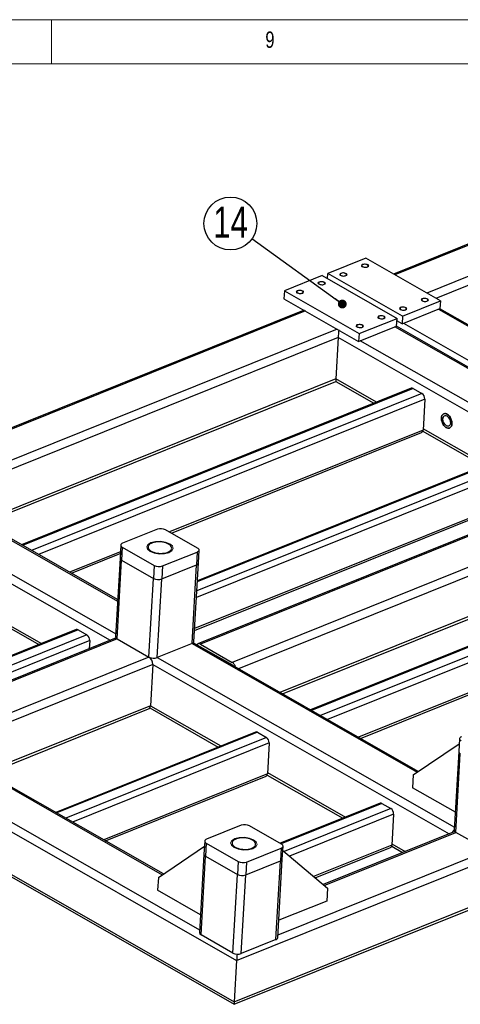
# Model space of a CAD drawing. Header units: millimetres. Extents: x 5 to 589, y 5 to 415.
# Tile 11 of 13: x 393 to 443, y 304 to 415. Entities that reach past the tile are written whole.
import ezdxf

# ---------------------------------------------------------------- set-up
doc = ezdxf.new("R2010")
doc.units = ezdxf.units.MM
doc.layers.add('NOTES', color=6, linetype='Continuous')
doc.layers.add('TRAIT-FORT', color=4, linetype='Continuous', lineweight=25)
doc.styles.add('SLDTEXTSTYLE0', font='TXT', dxfattribs={"width": 0.75})
doc.dimstyles.new('SLDDIMSTYLE7', dxfattribs={"dimtxt": 0.18, "dimasz": 1, "dimexe": 0, "dimexo": 0.0625, "dimgap": 0, "dimtad": 0, "dimtih": 1, "dimtoh": 1, "dimdec": 0, "dimrnd": 1e-09, "dimzin": 0, "dimdsep": 46, "dimtxsty": 'Standard', "dimblk1": 'DOT', "dimblk2": 'DOT', "dimsah": 1, "dimcen": 0.09, "dimadec": 0, "dimazin": 0, "dimtfac": 1, "dimtdec": 0, "dimtofl": 0, "dimtmove": 0, "dimatfit": 3, "dimldrblk": 'DOT', "dimfxl": 0, "dimfrac": 2, "dimtolj": 1, "dimtzin": 0, "dimarcsym": 0})

# ---------------------------------------------------------------- blocks, each defined once
blk = doc.blocks.new('SW_NOTE_22')
at = {"layer": 'NOTES', "color": 0}
blk.add_circle((-2.42, 1.74), 2.99, dxfattribs=at)
at = {"layer": 'NOTES', "color": 0, "insert": (-2.41, 3.65), "char_height": 3.5, "attachment_point": 2, "style": 'SLDTEXTSTYLE0'}
blk.add_mtext('14', dxfattribs=at)
blk = doc.blocks.new('_Dot')
at = {"color": 0, "linetype": 'ByBlock', "lineweight": -2}
blk.add_line((-0.5, 0), (-1, 0), dxfattribs=at)
at = {"color": 0, "linetype": 'ByBlock', "const_width": 0.5}
blk.add_lwpolyline([(-0.25, 0, 1), (0.25, 0, 1)], format="xyb", close=True, dxfattribs=at)

msp = doc.modelspace()

# ---------------------------------------------------------------- linework, layer by layer
at = {"color": 7, "linetype": 'Continuous', "lineweight": 18}
for p, q in [((589, 415), (5, 415)), ((397, 415), (397, 410)), ((584, 410), (10, 410))]:
    msp.add_line(p, q, dxfattribs=at)
at = {"color": 7, "linetype": 'Continuous', "lineweight": 18, "flags": 128}
for points in [[(432.1542, 387.3725), (432.2929, 387.4074), (432.4533, 387.4125), (432.6111, 387.3871), (432.7422, 387.335), (432.8266, 387.2641), (432.8515, 387.1853), (432.8131, 387.1105), (432.7173, 387.0511), (432.5786, 387.0162), (432.4181, 387.0111), (432.2604, 387.0365), (432.1293, 387.0887), (432.0449, 387.1595), (432.0199, 387.2383), (432.0583, 387.3131), (432.1542, 387.3725)], [(429.7026, 386.3873), (429.8414, 386.4222), (430.0018, 386.4273), (430.1596, 386.4018), (430.2907, 386.3497), (430.3751, 386.2789), (430.4, 386.2), (430.3616, 386.1252), (430.2658, 386.0659), (430.1271, 386.031), (429.9666, 386.0259), (429.8089, 386.0513), (429.6778, 386.1034), (429.5934, 386.1743), (429.5684, 386.2531), (429.6068, 386.3279), (429.7026, 386.3873)], [(427.2511, 385.402), (427.3898, 385.4369), (427.5503, 385.442), (427.7081, 385.4166), (427.8391, 385.3645), (427.9236, 385.2936), (427.9485, 385.2148), (427.9101, 385.14), (427.8143, 385.0806), (427.6756, 385.0457), (427.5151, 385.0406), (427.3573, 385.066), (427.2263, 385.1182), (427.1418, 385.189), (427.1169, 385.2679), (427.1553, 385.3427), (427.2511, 385.402)], [(424.7996, 384.4168), (424.9383, 384.4517), (425.0988, 384.4568), (425.2566, 384.4314), (425.3876, 384.3792), (425.4721, 384.3084), (425.497, 384.2295), (425.4586, 384.1548), (425.3628, 384.0954), (425.2241, 384.0605), (425.0636, 384.0554), (424.9058, 384.0808), (424.7748, 384.1329), (424.6903, 384.2038), (424.6654, 384.2826), (424.7038, 384.3574), (424.7996, 384.4168)], [(436.4603, 382.5307), (436.599, 382.5656), (436.7595, 382.5707), (436.9173, 382.5453), (437.0483, 382.4932), (437.1328, 382.4223), (437.1577, 382.3435), (437.1193, 382.2687), (437.0235, 382.2093), (436.8848, 382.1744), (436.7243, 382.1693), (436.5665, 382.1948), (436.4355, 382.2469), (436.351, 382.3177), (436.3261, 382.3966), (436.3645, 382.4714), (436.4603, 382.5307)], [(438.9118, 383.516), (439.0505, 383.5509), (439.211, 383.556), (439.3688, 383.5305), (439.4998, 383.4784), (439.5843, 383.4076), (439.6092, 383.3287), (439.5708, 383.2539), (439.475, 383.1946), (439.3363, 383.1597), (439.1758, 383.1546), (439.018, 383.18), (438.887, 383.2321), (438.8025, 383.303), (438.7776, 383.3818), (438.816, 383.4566), (438.9118, 383.516)], [(434.0088, 381.5455), (434.1475, 381.5804), (434.308, 381.5855), (434.4657, 381.5601), (434.5968, 381.5079), (434.6813, 381.4371), (434.7062, 381.3582), (434.6678, 381.2835), (434.572, 381.2241), (434.4333, 381.1892), (434.2728, 381.1841), (434.115, 381.2095), (433.9839, 381.2616), (433.8995, 381.3325), (433.8746, 381.4113), (433.913, 381.4861), (434.0088, 381.5455)], [(431.5573, 380.5602), (431.696, 380.5951), (431.8565, 380.6003), (432.0142, 380.5748), (432.1453, 380.5227), (432.2297, 380.4518), (432.2547, 380.373), (432.2163, 380.2982), (432.1204, 380.2389), (431.9817, 380.204), (431.8213, 380.1988), (431.6635, 380.2243), (431.5324, 380.2764), (431.448, 380.3473), (431.4231, 380.4261), (431.4615, 380.5009), (431.5573, 380.5602)], [(408.2353, 355.9583), (408.7346, 356.084), (409.3123, 356.1024), (409.8803, 356.0108), (410.3522, 355.8232), (410.6561, 355.5681), (410.7458, 355.2843), (410.6076, 355.0151), (410.2626, 354.8014), (409.7633, 354.6757), (409.1857, 354.6573), (408.6177, 354.7489), (408.1458, 354.9365), (407.8419, 355.1916), (407.7521, 355.4754), (407.8903, 355.7446), (408.2353, 355.9583)], [(417.7236, 322.528), (418.2229, 322.6536), (418.8005, 322.6721), (419.3685, 322.5805), (419.8404, 322.3929), (420.1443, 322.1378), (420.2341, 321.854), (420.0959, 321.5848), (419.7509, 321.3711), (419.2516, 321.2454), (418.6739, 321.227), (418.1059, 321.3185), (417.6341, 321.5062), (417.3301, 321.7613), (417.2404, 322.0451), (417.3786, 322.3143), (417.7236, 322.528)]]:
    msp.add_lwpolyline(points, dxfattribs=at)
at = {"layer": 'TRAIT-FORT', "color": 4, "linetype": 'Continuous', "lineweight": 25}
for p, q in [((455.0195, 394.0494), (435.6568, 386.2677)), ((454.8825, 393.8453), (435.8101, 386.1802)), ((463.9209, 393.9725), (439.4141, 384.1234)), ((464.3384, 393.1327), (440.4501, 383.5322)), ((432.5103, 388.0633), (428.2202, 386.3392)), ((440.9574, 383.2427), (432.5103, 388.0633)), ((427.6073, 386.0929), (423.3172, 384.3687)), ((427.6073, 386.0929), (436.0544, 381.2722)), ((428.1875, 385.7617), (428.2202, 386.3392)), ((436.6673, 381.5185), (428.2202, 386.3392)), ((423.3172, 384.3687), (423.2677, 383.4947)), ((423.3172, 384.3687), (431.7643, 379.548)), ((423.2677, 383.4947), (431.7148, 378.674)), ((436.6673, 381.5185), (440.9574, 383.2427)), ((440.9574, 383.2427), (440.908, 382.3686)), ((425.5359, 382.2002), (388.9157, 367.4828)), ((425.6892, 382.1127), (389.0354, 367.3819)), ((436.6178, 380.6445), (440.908, 382.3686)), ((436.6673, 381.5185), (436.6178, 380.6445)), ((440.7241, 382.2948), (465.1872, 368.3339)), ((465.358, 368.4026), (440.8949, 382.3634)), ((431.7148, 378.674), (436.0049, 380.3982)), ((431.7643, 379.548), (436.0544, 381.2722)), ((460.2842, 366.3634), (435.8211, 380.3243)), ((460.4549, 366.4321), (435.9919, 380.3929)), ((436.0049, 380.3982), (436.0544, 381.2722)), ((436.6178, 380.6445), (436.0376, 380.9756)), ((436.8017, 380.7184), (461.2648, 366.7575)), ((429.2933, 380.0559), (386.3111, 362.7817)), ((431.7643, 379.548), (431.7148, 378.674)), ((429.4044, 379.093), (386.7286, 361.9419)), ((429.4044, 379.093), (429.1406, 374.4316)), ((458.3994, 362.5458), (429.4044, 379.093)), ((457.0659, 364.3852), (431.8987, 378.7479)), ((429.1406, 374.4316), (389.0342, 358.3131)), ((389.3225, 358.1486), (429.1299, 374.1469)), ((429.1298, 374.147), (433.4245, 371.696)), ((433.7234, 371.8162), (429.1406, 374.4316)), ((437.6472, 373.3931), (393.6171, 355.6978)), ((437.8583, 373.3661), (393.732, 355.6322)), ((438.872, 372.7877), (394.7457, 355.0537)), ((437.8583, 373.3661), (438.872, 372.7877)), ((439.1851, 372.1578), (395.5227, 354.6102)), ((439.1851, 372.1578), (438.9873, 368.6618)), ((438.9873, 368.6618), (410.3326, 357.1457)), ((410.5488, 357.0223), (438.8359, 368.3907)), ((438.9628, 368.5354), (445.8136, 364.6257)), ((446.1125, 364.7458), (438.9955, 368.8074)), ((450.2474, 366.2958), (413.475, 351.5173)), ((450.0362, 366.3228), (413.4814, 351.6317)), ((451.5742, 365.0875), (413.3741, 349.7352)), ((451.2611, 365.7173), (413.4179, 350.5085)), ((458.8896, 362.7428), (413.5366, 344.5158)), ((459.1712, 362.7069), (413.8182, 344.4799)), ((451.3764, 361.5914), (413.1762, 346.2391)), ((413.1641, 346.024), (451.2249, 361.3203)), ((462.7753, 360.6501), (417.4223, 342.4231)), ((379.6717, 359.6753), (404.2535, 345.6467)), ((463.1928, 359.8103), (418.1388, 341.7035)), ((379.1484, 358.8955), (403.6384, 344.9194)), ((404.4718, 349.5031), (388.3342, 358.7126)), ((388.4495, 358.4807), (404.4627, 349.3422)), ((408.9576, 357.4536), (405.0352, 355.8772)), ((413.5025, 355.3367), (409.8984, 357.3935)), ((404.778, 354.9133), (399.0355, 352.6055)), ((404.8201, 355.6577), (404.7377, 354.201)), ((404.9954, 355.423), (404.913, 353.9663)), ((404.9954, 355.423), (408.5995, 353.3662)), ((409.5403, 353.3061), (413.4627, 354.8825)), ((413.4627, 354.8825), (413.3803, 353.4258)), ((413.5954, 353.6453), (413.6778, 355.102)), ((462.929, 355.1489), (422.8226, 339.0304)), ((423.1108, 338.8659), (462.7271, 354.7874)), ((470.3093, 354.7531), (426.2792, 337.0578)), ((470.5205, 354.7262), (426.3941, 336.9922)), ((399.2517, 352.4821), (404.7658, 354.6982)), ((404.7377, 354.201), (404.2348, 345.3152)), ((404.4101, 345.0805), (404.913, 353.9663)), ((404.913, 353.9663), (408.5171, 351.9095)), ((413.0925, 344.7594), (413.5954, 353.6453)), ((471.5341, 354.1477), (427.4078, 336.4137)), ((408.5995, 353.3662), (408.5171, 351.9095)), ((409.4579, 351.8494), (413.3803, 353.4258)), ((409.5403, 353.3061), (409.4579, 351.8494)), ((412.8774, 344.54), (413.3803, 353.4258)), ((471.8473, 353.5179), (428.1848, 335.9703)), ((408.0142, 343.0236), (408.5171, 351.9095)), ((408.955, 342.9636), (409.4579, 351.8494)), ((345.8381, 349.89), (417.92, 308.7536)), ((471.6494, 350.0218), (431.6976, 333.9655)), ((431.9138, 333.8422), (471.498, 349.7507)), ((388.7069, 348.3379), (395.5576, 344.4283)), ((388.7396, 348.61), (395.8566, 344.5484)), ((399.9915, 346.0984), (384.6697, 339.9407)), ((399.7803, 346.1253), (384.6762, 340.0551)), ((399.9915, 346.0984), (401.0051, 345.5199)), ((345.5743, 345.2285), (417.6562, 304.0921)), ((345.9048, 344.7492), (417.6454, 303.8075)), ((404.4101, 345.0805), (384.5079, 337.082)), ((404.1285, 345.1164), (384.5166, 337.2345)), ((401.3183, 344.8901), (384.5689, 338.1586)), ((401.0051, 345.5199), (384.6126, 338.9319)), ((401.3183, 344.8901), (401.266, 343.9659)), ((404.4101, 345.0805), (408.0142, 343.0236)), ((412.8774, 344.54), (408.955, 342.9636)), ((412.8774, 344.54), (438.3204, 330.0199)), ((438.4539, 330.1098), (413.02, 344.6247)), ((417.4058, 342.1318), (413.8017, 344.1886)), ((413.8182, 344.4799), (417.4223, 342.4231)), ((413.8692, 344.1501), (413.8589, 344.1459)), ((408.0142, 343.0236), (384.3049, 333.4951)), ((408.955, 342.9636), (442.5471, 323.7929)), ((408.4317, 342.1839), (384.8284, 332.6979)), ((408.4317, 342.1839), (408.1679, 337.5224)), ((408.4317, 342.1839), (441.9319, 323.0657)), ((417.92, 308.7536), (497.9061, 340.8993)), ((408.1679, 337.5224), (389.5122, 330.0249)), ((389.8005, 329.8604), (407.966, 337.161)), ((408.0958, 337.2728), (415.8307, 332.8586)), ((408.1679, 337.5224), (416.1296, 332.9788)), ((417.6456, 303.8075), (501.2272, 337.3983)), ((417.6562, 304.0921), (501.6204, 337.8366)), ((420.0533, 334.5557), (397.4739, 325.4812)), ((420.2645, 334.5288), (397.5889, 325.4156)), ((421.2782, 333.9503), (398.6025, 324.8371)), ((420.2645, 334.5288), (421.2782, 333.9503)), ((443.1136, 333.804), (443.0312, 332.3473)), ((384.0722, 332.9634), (409.5152, 318.4433)), ((409.6487, 318.5332), (384.2147, 333.0481)), ((421.5913, 333.3204), (399.3795, 324.3937)), ((421.5913, 333.3204), (421.3934, 329.8244)), ((437.8761, 329.7207), (443.0809, 333.2256)), ((380.1497, 331.387), (413.7418, 312.2163)), ((443.0312, 332.3473), (442.5283, 323.4615)), ((442.7036, 323.2267), (443.2065, 332.1126)), ((421.3934, 329.8244), (402.8924, 322.389)), ((403.1086, 322.2656), (421.242, 329.5533)), ((421.369, 329.698), (429.9092, 324.8242)), ((421.4017, 329.97), (430.2081, 324.9443)), ((437.8761, 329.7207), (437.7937, 328.264)), ((442.6435, 325.4963), (437.7937, 328.264)), ((434.1318, 326.5212), (422.8495, 321.987)), ((434.343, 326.4943), (422.9645, 321.9214)), ((435.3566, 325.9158), (423.2758, 321.0606)), ((434.343, 326.4943), (435.3566, 325.9158)), ((435.6698, 325.286), (423.8827, 320.5489)), ((435.6698, 325.286), (435.4719, 321.7899)), ((418.4459, 324.0232), (414.5235, 322.4469)), ((422.9908, 321.9064), (419.3867, 323.9632)), ((442.5796, 323.326), (427.6872, 317.3408)), ((427.8069, 317.2399), (442.7036, 323.2267)), ((446.3077, 321.1699), (442.7036, 323.2267)), ((409.0709, 318.1442), (414.2756, 321.649)), ((414.3084, 322.2274), (414.2259, 320.7707)), ((414.4837, 321.9927), (414.4012, 320.536)), ((414.4837, 321.9927), (418.0878, 319.9359)), ((419.0286, 319.8758), (422.951, 321.4522)), ((422.951, 321.4522), (422.8686, 319.9955)), ((423.0837, 320.215), (423.1661, 321.6716)), ((435.4719, 321.7899), (426.6267, 318.2351)), ((426.7956, 318.0927), (435.3205, 321.5188)), ((435.4475, 321.6635), (436.6853, 320.9571)), ((435.4802, 321.9356), (436.9842, 321.0772)), ((414.2259, 320.7707), (413.723, 311.8849)), ((413.8983, 311.6502), (414.4012, 320.536)), ((414.4012, 320.536), (418.0053, 318.4792)), ((422.5984, 311.6414), (446.3077, 321.1699)), ((423.1381, 321.1768), (428.1812, 316.9243)), ((418.0878, 319.9359), (418.0053, 318.4792)), ((418.9461, 318.4191), (422.8686, 319.9955)), ((419.0286, 319.8758), (418.9461, 318.4191)), ((422.3657, 311.1097), (422.8686, 319.9955)), ((422.5808, 311.3291), (423.0837, 320.215)), ((409.0709, 318.1442), (408.9884, 316.6875)), ((417.5024, 309.5933), (418.0053, 318.4792)), ((418.4433, 309.5333), (418.9461, 318.4191)), ((428.1812, 316.9243), (428.0987, 315.4676)), ((413.8382, 313.9197), (408.9884, 316.6875)), ((428.0987, 315.4676), (422.692, 313.2947)), ((417.5024, 309.5933), (413.8983, 311.6502)), ((422.3657, 311.1097), (418.4433, 309.5333)), ((417.92, 308.7536), (417.6562, 304.0921))]:
    msp.add_line(p, q, dxfattribs=at)
at = {"layer": 'TRAIT-FORT', "color": 4, "linetype": 'Continuous', "lineweight": 25, "flags": 128}
for points in [[(432.1753, 387.1071), (432.2574, 387.0715), (432.3553, 387.0484), (432.4604, 387.0398), (432.5634, 387.0464), (432.6549, 387.0678), (432.727, 387.1019), (432.7732, 387.1459), (432.7895, 387.1956), (432.7742, 387.2469), (432.729, 387.295), (432.6576, 387.3357), (432.5666, 387.3654), (432.4639, 387.3814), (432.3587, 387.3824), (432.2604, 387.3683), (432.1776, 387.3402), (432.1178, 387.3007), (432.0862, 387.2533), (432.0857, 387.2023), (432.1163, 387.152), (432.1753, 387.1071)], [(429.7237, 386.1219), (429.8059, 386.0863), (429.9038, 386.0631), (430.0089, 386.0545), (430.1118, 386.0612), (430.2034, 386.0825), (430.2755, 386.1167), (430.3217, 386.1606), (430.3379, 386.2104), (430.3227, 386.2616), (430.2775, 386.3097), (430.2061, 386.3504), (430.1151, 386.3801), (430.0124, 386.3962), (429.9072, 386.3972), (429.8088, 386.383), (429.7261, 386.3549), (429.6663, 386.3155), (429.6347, 386.2681), (429.6342, 386.217), (429.6648, 386.1668), (429.7237, 386.1219)], [(427.2722, 385.1366), (427.3544, 385.101), (427.4523, 385.0779), (427.5574, 385.0693), (427.6603, 385.0759), (427.7519, 385.0973), (427.824, 385.1315), (427.8702, 385.1754), (427.8864, 385.2252), (427.8712, 385.2764), (427.8259, 385.3245), (427.7546, 385.3652), (427.6635, 385.3949), (427.5609, 385.411), (427.4557, 385.412), (427.3573, 385.3978), (427.2746, 385.3697), (427.2148, 385.3302), (427.1832, 385.2828), (427.1827, 385.2318), (427.2133, 385.1816), (427.2722, 385.1366)], [(424.8207, 384.1514), (424.9028, 384.1158), (425.0008, 384.0926), (425.1059, 384.084), (425.2088, 384.0907), (425.3004, 384.1121), (425.3725, 384.1462), (425.4187, 384.1901), (425.4349, 384.2399), (425.4197, 384.2911), (425.3744, 384.3392), (425.3031, 384.38), (425.212, 384.4097), (425.1093, 384.4257), (425.0042, 384.4267), (424.9058, 384.4125), (424.8231, 384.3845), (424.7632, 384.345), (424.7317, 384.2976), (424.7312, 384.2465), (424.7618, 384.1963), (424.8207, 384.1514)], [(436.4814, 382.2653), (436.5635, 382.2297), (436.6615, 382.2066), (436.7666, 382.198), (436.8695, 382.2046), (436.9611, 382.226), (437.0332, 382.2602), (437.0794, 382.3041), (437.0956, 382.3539), (437.0804, 382.4051), (437.0351, 382.4532), (436.9638, 382.4939), (436.8727, 382.5236), (436.77, 382.5397), (436.6649, 382.5407), (436.5665, 382.5265), (436.4838, 382.4984), (436.4239, 382.4589), (436.3924, 382.4115), (436.3919, 382.3605), (436.4224, 382.3103), (436.4814, 382.2653)], [(438.9329, 383.2506), (439.0151, 383.215), (439.113, 383.1918), (439.2181, 383.1832), (439.321, 383.1899), (439.4126, 383.2112), (439.4847, 383.2454), (439.5309, 383.2893), (439.5471, 383.3391), (439.5319, 383.3903), (439.4866, 383.4384), (439.4153, 383.4791), (439.3242, 383.5088), (439.2216, 383.5249), (439.1164, 383.5259), (439.018, 383.5117), (438.9353, 383.4836), (438.8755, 383.4442), (438.8439, 383.3968), (438.8434, 383.3457), (438.874, 383.2955), (438.9329, 383.2506)], [(434.0299, 381.2801), (434.112, 381.2445), (434.21, 381.2213), (434.3151, 381.2127), (434.418, 381.2194), (434.5096, 381.2408), (434.5817, 381.2749), (434.6279, 381.3188), (434.6441, 381.3686), (434.6289, 381.4198), (434.5836, 381.4679), (434.5123, 381.5087), (434.4212, 381.5384), (434.3185, 381.5544), (434.2134, 381.5554), (434.115, 381.5412), (434.0323, 381.5132), (433.9724, 381.4737), (433.9409, 381.4263), (433.9404, 381.3752), (433.9709, 381.325), (434.0299, 381.2801)], [(431.5784, 380.2949), (431.6605, 380.2593), (431.7585, 380.2361), (431.8636, 380.2275), (431.9665, 380.2342), (432.0581, 380.2555), (432.1302, 380.2897), (432.1764, 380.3336), (432.1926, 380.3834), (432.1774, 380.4346), (432.1321, 380.4827), (432.0608, 380.5234), (431.9697, 380.5531), (431.867, 380.5692), (431.7618, 380.5702), (431.6635, 380.556), (431.5807, 380.5279), (431.5209, 380.4884), (431.4894, 380.4411), (431.4888, 380.39), (431.5194, 380.3398), (431.5784, 380.2949)], [(441.0703, 370.0294), (441.0724, 369.8831), (441.0946, 369.7303), (441.1361, 369.5762), (441.1954, 369.4261), (441.2707, 369.285), (441.3593, 369.1578), (441.4581, 369.0487), (441.5639, 368.9616), (441.673, 368.8993), (441.7818, 368.864), (441.8864, 368.8569), (441.9834, 368.8783), (442.0694, 368.9273), (442.1415, 369.0024), (442.1973, 369.101), (442.2348, 369.2197), (442.2529, 369.3545), (442.2508, 369.5008), (442.2286, 369.6535), (442.1871, 369.8076), (442.1277, 369.9578), (442.0524, 370.0989), (441.9639, 370.2261), (441.865, 370.3352), (441.7592, 370.4223), (441.6501, 370.4846), (441.5414, 370.5199), (441.4368, 370.5269), (441.3398, 370.5056), (441.2538, 370.4565), (441.1816, 370.3814), (441.1258, 370.2829), (441.0883, 370.1642), (441.0703, 370.0294)], [(441.0703, 370.0294), (441.0883, 370.1642), (441.1258, 370.2829), (441.1816, 370.3814), (441.2538, 370.4565), (441.3398, 370.5056), (441.4368, 370.5269), (441.5414, 370.5199), (441.6501, 370.4846), (441.7592, 370.4223), (441.865, 370.3352), (441.9639, 370.2261), (442.0524, 370.0989), (442.1277, 369.9578), (442.1871, 369.8076), (442.2286, 369.6535), (442.2508, 369.5008), (442.2529, 369.3545), (442.2348, 369.2197), (442.1973, 369.101), (442.1415, 369.0024), (442.0694, 368.9273), (441.9834, 368.8783), (441.8864, 368.8569), (441.7818, 368.864), (441.673, 368.8993), (441.5639, 368.9616), (441.4581, 369.0487), (441.3593, 369.1578), (441.2707, 369.285), (441.1954, 369.4261), (441.1361, 369.5762), (441.0946, 369.7303), (441.0724, 369.8831), (441.0703, 370.0294)], [(441.2392, 369.933), (441.2557, 370.0448), (441.2912, 370.1401), (441.344, 370.2144), (441.4117, 370.2643), (441.491, 370.2875), (441.5784, 370.2828), (441.6696, 370.2505), (441.7604, 370.192), (441.8466, 370.1102), (441.9242, 370.0088), (441.9895, 369.8926), (442.0394, 369.767), (442.0717, 369.6379), (442.0848, 369.5114), (442.0781, 369.3933), (442.0519, 369.2891), (442.0075, 369.2038), (441.9469, 369.1413), (441.873, 369.1045), (441.7892, 369.0953), (441.6994, 369.1139), (441.6078, 369.1595), (441.5188, 369.2301), (441.4364, 369.3222), (441.3646, 369.4316), (441.3066, 369.5532), (441.2653, 369.6813), (441.2424, 369.8099), (441.2392, 369.933)], [(405.0352, 355.8772), (404.9482, 355.8338), (404.8819, 355.7822), (404.8387, 355.7244), (404.8205, 355.6625), (404.8278, 355.5991), (404.8603, 355.5364), (404.9169, 355.477), (404.9954, 355.423)], [(408.2684, 354.9857), (408.4136, 354.9135), (408.5775, 354.8517), (408.7564, 354.8017), (408.9463, 354.7646), (409.143, 354.7412), (409.342, 354.7321), (409.539, 354.7375), (409.7295, 354.7572), (409.9092, 354.7908), (410.0742, 354.8376), (410.2208, 354.8965), (410.3456, 354.9662), (410.446, 355.0452), (410.5196, 355.1316), (410.5648, 355.2235), (410.5807, 355.319), (410.5667, 355.4158), (410.5234, 355.5118), (410.4516, 355.6049), (410.3529, 355.6929), (410.2296, 355.7739), (410.0843, 355.8462), (409.9204, 355.908), (409.7415, 355.958), (409.5516, 355.9951), (409.355, 356.0185), (409.1559, 356.0276), (408.959, 356.0222), (408.7685, 356.0025), (408.5887, 355.9689), (408.4237, 355.9221), (408.2772, 355.8632), (408.1523, 355.7935), (408.052, 355.7145), (407.9784, 355.6281), (407.9331, 355.5362), (407.9173, 355.4407), (407.9312, 355.3439), (407.9745, 355.2479), (408.0464, 355.1548), (408.145, 355.0668), (408.2684, 354.9857)], [(413.4627, 354.8825), (413.5497, 354.9259), (413.6161, 354.9775), (413.6592, 355.0353), (413.6775, 355.0972), (413.6702, 355.1606), (413.6376, 355.2233), (413.581, 355.2827), (413.5025, 355.3367)], [(413.8017, 344.1886), (413.7575, 344.2081), (413.7435, 344.2118)], [(417.4629, 342.0892), (417.4495, 342.1011), (417.4058, 342.1318)], [(443.3287, 334.0234), (443.2417, 333.9801), (443.1754, 333.9285), (443.1322, 333.8706), (443.114, 333.8088), (443.1213, 333.7453), (443.1538, 333.6827), (443.2105, 333.6232), (443.2889, 333.5693)], [(417.7566, 321.5554), (417.9019, 321.4832), (418.0658, 321.4214), (418.2447, 321.3714), (418.4346, 321.3343), (418.6313, 321.3109), (418.8303, 321.3018), (419.0272, 321.3072), (419.2177, 321.3269), (419.3975, 321.3605), (419.5625, 321.4073), (419.709, 321.4662), (419.8339, 321.5359), (419.9342, 321.6149), (420.0078, 321.7013), (420.0531, 321.7932), (420.0689, 321.8887), (420.055, 321.9855), (420.0117, 322.0815), (419.9399, 322.1746), (419.8412, 322.2626), (419.7178, 322.3436), (419.5726, 322.4159), (419.4087, 322.4777), (419.2298, 322.5277), (419.0399, 322.5648), (418.8432, 322.5882), (418.6442, 322.5973), (418.4472, 322.5919), (418.2568, 322.5722), (418.077, 322.5385), (417.912, 322.4918), (417.7655, 322.4329), (417.6406, 322.3632), (417.5402, 322.2842), (417.4666, 322.1978), (417.4214, 322.1058), (417.4055, 322.0104), (417.4195, 321.9136), (417.4628, 321.8176), (417.5346, 321.7245), (417.6333, 321.6365), (417.7566, 321.5554)], [(414.5235, 322.4469), (414.4365, 322.4035), (414.3701, 322.3519), (414.327, 322.2941), (414.3087, 322.2322), (414.316, 322.1688), (414.3486, 322.1061), (414.4052, 322.0466), (414.4837, 321.9927)], [(422.951, 321.4522), (423.038, 321.4956), (423.1043, 321.5472), (423.1475, 321.605), (423.1657, 321.6669), (423.1585, 321.7303), (423.1259, 321.793), (423.0693, 321.8524), (422.9908, 321.9064)]]:
    msp.add_lwpolyline(points, dxfattribs=at)
at = {"layer": 'TRAIT-FORT', "color": 4, "linetype": 'Continuous', "lineweight": 25}
for centre, radius, start, end in [((437.7259, 373.1689), 0.2376, 56.115351, 109.352618), ((438.4638, 372.1919), 0.7222, 357.293267, 55.579437), ((438.7033, 368.6425), 0.2846, 297.752097, 3.875263), ((409.3578, 356.3229), 1.1994, 63.206447, 109.48881), ((405.018, 354.2276), 0.2816, 185.409425, 248.099231), ((413.3258, 353.6944), 0.274, 281.466828, 349.678617), ((413.3163, 353.7037), 0.2851, 282.966803, 348.178641), ((409.1402, 354.4368), 1.1994, 243.206447, 289.48881), ((409.0577, 352.9801), 1.1994, 243.206447, 289.48881), ((399.859, 345.9012), 0.2376, 56.115351, 109.352618), ((400.5969, 344.9242), 0.7222, 357.293267, 55.579437), ((404.2335, 344.8175), 0.3168, 56.115351, 109.352618), ((404.5151, 345.3417), 0.2816, 185.409425, 248.099231), ((412.8134, 344.8178), 0.2851, 282.966803, 348.178641), ((413.649, 344.2442), 0.2901, 54.324454, 146.598712), ((407.4699, 342.2293), 0.9629, 357.293267, 55.579437), ((408.5548, 344.0943), 1.1994, 243.206447, 289.48881), ((416.9172, 341.6625), 0.9131, 14.883775, 56.415487), ((407.7893, 337.4968), 0.3795, 297.752097, 3.875263), ((420.132, 334.3315), 0.2376, 56.115351, 109.352618), ((420.8699, 333.3545), 0.7222, 357.293267, 55.579437), ((443.3115, 332.3739), 0.2816, 185.409425, 248.099231), ((421.1095, 329.8051), 0.2846, 297.752097, 3.875263), ((434.2105, 326.2971), 0.2376, 56.115351, 109.352618), ((434.9484, 325.3201), 0.7222, 357.293267, 55.579437), ((418.846, 322.8926), 1.1994, 63.206447, 109.48881), ((443.2354, 322.7986), 1.0234, 133.347655, 156.082145), ((442.8086, 323.488), 0.2816, 185.409425, 248.099231), ((435.188, 321.7707), 0.2846, 297.752097, 3.875263), ((414.5063, 320.7973), 0.2816, 185.409425, 248.099231), ((418.6284, 321.0065), 1.1994, 243.206447, 289.48881), ((422.8141, 320.264), 0.274, 281.466828, 349.678617), ((422.8046, 320.2734), 0.2851, 282.966803, 348.178641), ((418.546, 319.5498), 1.1994, 243.206447, 289.48881), ((414.0034, 311.9114), 0.2816, 185.409425, 248.099231), ((422.3017, 311.3875), 0.2851, 282.966803, 348.178641), ((418.0431, 310.664), 1.1994, 243.206447, 289.48881)]:
    msp.add_arc(centre, radius, start, end, dxfattribs=at)
for centre, start_param, end_param in [((429.4442, 379.5471), 0.98041114, 2.2338842), ((429.4442, 379.5471), 0.98041114, 2.2338842), ((429.1804, 374.8857), 2.2338842, 3.14883087), ((429.1804, 374.8857), 2.2338842, 3.13435444), ((417.9598, 309.2077), 1.21017827, 2.2338842), ((417.9598, 309.2077), 1.21017827, 2.2338842), ((417.696, 304.5463), 2.2338842, 3.14883087), ((417.696, 304.5463), 2.2338842, 3.13435444)]:
    msp.add_ellipse(centre, major_axis=(0.0505, 0.7388), ratio=0.01497065, start_param=start_param, end_param=end_param, dxfattribs=at)

# ---------------------------------------------------------------- block references
at = {"layer": 'NOTES', "color": 211}
msp.add_blockref('SW_NOTE_22', (419.6369, 390.2436), dxfattribs=at)

# ---------------------------------------------------------------- texts
at = {"layer": 'NOTES', "color": 211, "insert": (421.1667, 413.668), "char_height": 1.8521, "attachment_point": 1, "style": 'SLDTEXTSTYLE0'}
msp.add_mtext('9', dxfattribs=at)

# ---------------------------------------------------------------- leaders
at = {"layer": 'NOTES', "color": 211}
msp.add_leader([(429.8651, 382.889), (419.6369, 390.2436)], dimstyle='SLDDIMSTYLE7', dxfattribs=at)

doc.saveas('drawing.dxf')
